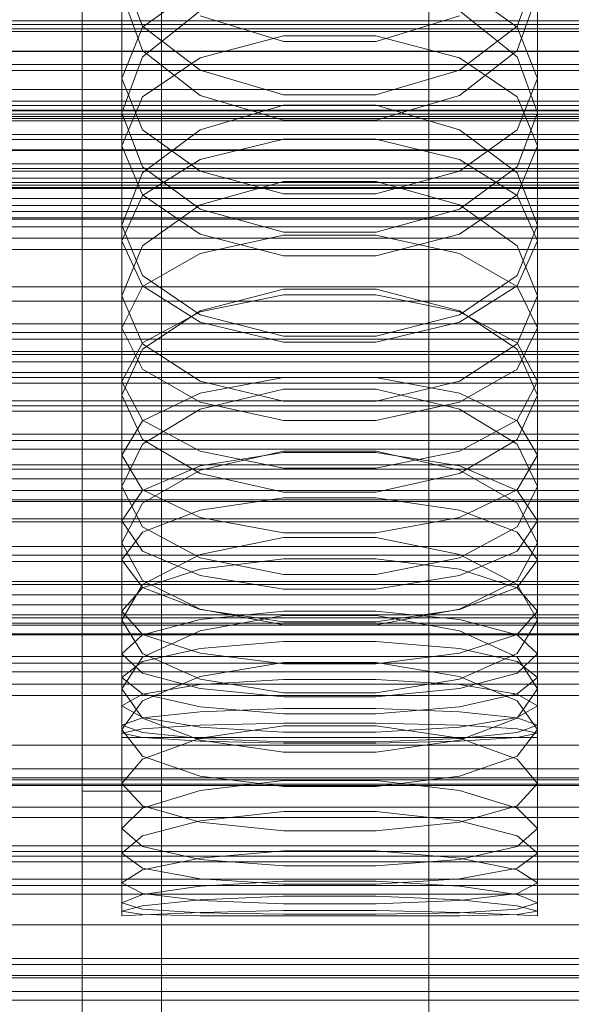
# Model space of a CAD drawing. Header units: millimetres. Extents: x -1970 to 61924, y -58230 to 6847.
# Tile 95 of 256: x -41 to 14, y -34676 to -34577. Entities that reach past the tile are written whole.
import ezdxf

# ---------------------------------------------------------------- set-up
doc = ezdxf.new("R2010")
doc.units = ezdxf.units.MM
for name, color, linetype, lineweight in [('COTAS_O', 1, 'Continuous', 0), ('COTAS_P', 1, 'Continuous', 0), ('frontal_briquetadora', 7, 'Continuous', 0), ('frontal_C01', 7, 'Continuous', 0), ('frontal_C02', 7, 'Continuous', 0), ('frontal_C03', 7, 'Continuous', 0), ('frontal_mezcladora', 7, 'Continuous', 0), ('frontal_secador', 7, 'Continuous', 0)]:
    doc.layers.add(name, color=color, linetype=linetype, lineweight=lineweight)
doc.dimstyles.new('R19_100', dxfattribs={"dimtxt": 250, "dimasz": 150, "dimexe": 150, "dimexo": 80, "dimgap": 100, "dimtad": 1, "dimtih": 1, "dimtoh": 1, "dimdsep": 46, "dimcen": 0.09, "dimadec": 0, "dimazin": 0, "dimtfac": 1, "dimtdec": 4, "dimtofl": 0, "dimtmove": 0, "dimatfit": 3, "dimfxl": 1, "dimtolj": 1, "dimtzin": 0, "dimarcsym": 0})

# ---------------------------------------------------------------- blocks, each defined once
blk = doc.blocks.new('DIM_R26_43')
at = {"layer": 'COTAS_P'}
for p, q in [((-1750, -34600), (-1600, -34555)), ((2600, -34600), (2450, -34555)), ((-1750, -35500), (-1750, -34600)), ((-1750, -34600), (2600, -34600)), ((-1750, -34600), (-1600, -34645)), ((2600, -34600), (2450, -34645)), ((2600, -35500), (2600, -34600))]:
    blk.add_line(p, q, dxfattribs=at)
blk.add_text('4350 P', height=250, dxfattribs=at).set_placement((425, -34500))
blk = doc.blocks.new('DIM_R26_48')
at = {"layer": 'COTAS_O'}
for p, q in [((-650, -33700), (50, -33700)), ((50, -33700), (5, -33850)), ((50, -34900), (50, -33700)), ((50, -33700), (95, -33850)), ((50, -34900), (5, -34750)), ((50, -34900), (95, -34750)), ((-650, -34900), (50, -34900))]:
    blk.add_line(p, q, dxfattribs=at)
blk.add_text('1200 O', height=250, rotation=90, dxfattribs=at).set_placement((-50, -34300))
blk = doc.blocks.new('DIM_R26_49')
at = {"layer": 'COTAS_O'}
for p, q in [((-650, -34200), (-500, -34155)), ((650, -34200), (500, -34155)), ((-650, -34900), (-650, -34200)), ((-650, -34200), (650, -34200)), ((-650, -34200), (-500, -34245)), ((650, -34200), (500, -34245)), ((650, -34900), (650, -34200))]:
    blk.add_line(p, q, dxfattribs=at)
blk.add_text('1300 O', height=250, dxfattribs=at).set_placement((0, -34100))
blk = doc.blocks.new('DIM_R26_54')
at = {"layer": 'COTAS_P'}
for p, q in [((-305, -34680), (395, -34680)), ((395, -34680), (350, -34830)), ((395, -36000), (395, -34680)), ((395, -34680), (440, -34830)), ((395, -36000), (350, -35850)), ((395, -36000), (440, -35850)), ((-305, -36000), (395, -36000))]:
    blk.add_line(p, q, dxfattribs=at)
blk.add_text('1320 P', height=250, rotation=90, dxfattribs=at).set_placement((295, -35340))

msp = doc.modelspace()

# ---------------------------------------------------------------- linework, layer by layer
at = {"layer": 'frontal_briquetadora'}
for p, q in [((-31, -34571.912), (-31, -34586.193)), ((-31, -34571.912), (-28.92, -34577.459)), ((8.92, -34577.459), (11, -34571.912)), ((11, -34571.912), (11, -34586.193)), ((-23.093, -34573.39), (-28.92, -34577.548)), ((8.92, -34577.548), (3.093, -34573.39)), ((-31, -34574.101), (-28.92, -34579.916)), ((8.92, -34579.916), (11, -34574.101)), ((-23.094, -34575.925), (-28.92, -34580.562)), ((-14.674, -34578.991), (-23.094, -34576.409)), ((3.094, -34576.409), (-5.326, -34578.991)), ((8.92, -34580.562), (3.094, -34575.925)), ((-28.92, -34577.548), (-31, -34582.734)), ((-28.92, -34577.459), (-23.093, -34581.907)), ((3.093, -34581.907), (8.92, -34577.459)), ((11, -34582.734), (8.92, -34577.548)), ((-23.093, -34580.641), (-14.673, -34578.443)), ((-14.673, -34578.443), (-5.327, -34578.443)), ((-5.327, -34578.443), (3.093, -34580.641)), ((-5.326, -34578.991), (-14.674, -34578.991)), ((195, -34580), (-195, -34580)), ((-28.92, -34580.562), (-31, -34586.193)), ((-28.92, -34579.916), (-23.094, -34584.461)), ((3.094, -34584.461), (8.92, -34579.916)), ((11, -34586.193), (8.92, -34580.562)), ((-28.92, -34584.6), (-23.093, -34580.641)), ((3.093, -34580.641), (8.92, -34584.6)), ((-23.093, -34581.907), (-14.673, -34584.376)), ((-5.327, -34584.376), (3.093, -34581.907)), ((-31, -34582.734), (-31, -34597.535)), ((-31, -34582.734), (-28.92, -34587.919)), ((8.92, -34587.919), (11, -34582.734)), ((11, -34582.734), (11, -34597.535)), ((-23.094, -34584.461), (-14.674, -34586.939)), ((-14.673, -34584.376), (-5.327, -34584.376)), ((-5.326, -34586.939), (3.094, -34584.461)), ((-31, -34589.538), (-28.92, -34584.6)), ((-23.094, -34587.908), (-14.674, -34585.444)), ((-14.674, -34585.444), (-5.326, -34585.444)), ((-5.326, -34585.444), (3.094, -34587.908)), ((8.92, -34584.6), (11, -34589.538)), ((-28.92, -34591.656), (-31, -34586.193)), ((11, -34586.193), (8.92, -34591.656)), ((195, -34587), (-195, -34587)), ((-14.674, -34586.939), (-5.326, -34586.939)), ((-28.92, -34592.262), (-23.094, -34587.908)), ((-28.92, -34587.919), (-23.093, -34592.078)), ((3.093, -34592.078), (8.92, -34587.919)), ((3.094, -34587.908), (8.92, -34592.262)), ((-31, -34589.538), (-31, -34604.666)), ((-28.92, -34594.475), (-31, -34589.538)), ((-23.093, -34590.901), (-14.673, -34588.873)), ((-14.673, -34588.873), (-5.327, -34588.873)), ((-5.327, -34588.873), (3.093, -34590.901)), ((11, -34589.538), (8.92, -34594.475)), ((11, -34589.538), (11, -34604.666)), ((-28.92, -34594.554), (-23.093, -34590.901)), ((3.093, -34590.901), (8.92, -34594.554)), ((-31, -34597.535), (-28.92, -34592.262)), ((-23.094, -34595.915), (-28.92, -34591.656)), ((-28.92, -34591.656), (-23.094, -34595.915)), ((-23.093, -34592.078), (-14.673, -34594.385)), ((-5.327, -34594.385), (3.093, -34592.078)), ((8.92, -34591.656), (3.094, -34595.915)), ((3.094, -34595.915), (8.92, -34591.656)), ((8.92, -34592.262), (11, -34597.535)), ((-14.674, -34593.122), (-23.094, -34595.48)), ((-5.326, -34593.122), (-14.674, -34593.122)), ((3.094, -34595.48), (-5.326, -34593.122)), ((-23.093, -34598.435), (-28.92, -34594.475)), ((-14.673, -34594.385), (-5.327, -34594.385)), ((8.92, -34594.475), (3.093, -34598.435)), ((-31, -34599.11), (-28.92, -34594.554)), ((-23.094, -34595.48), (-28.92, -34599.639)), ((8.92, -34599.639), (3.094, -34595.48)), ((8.92, -34594.554), (11, -34599.11)), ((-14.674, -34598.232), (-23.094, -34595.915)), ((-23.094, -34595.915), (-14.674, -34598.232)), ((3.094, -34595.915), (-5.326, -34598.232)), ((-5.326, -34598.232), (3.094, -34595.915)), ((-28.92, -34602.633), (-31, -34597.535)), ((-14.673, -34600.632), (-23.093, -34598.435)), ((-5.326, -34598.232), (-14.674, -34598.232)), ((3.093, -34598.435), (-5.327, -34600.632)), ((11, -34597.535), (8.92, -34602.634)), ((-31, -34599.11), (-31, -34614.698)), ((-31, -34599.11), (-28.92, -34603.666)), ((-14.673, -34598.547), (-23.093, -34600.4)), ((-5.327, -34598.547), (-14.673, -34598.547)), ((3.093, -34600.4), (-5.327, -34598.547)), ((8.92, -34603.666), (11, -34599.11)), ((11, -34599.11), (11, -34614.698)), ((-28.92, -34599.639), (-31, -34604.666)), ((-23.093, -34600.4), (-28.92, -34603.738)), ((8.92, -34603.738), (3.093, -34600.4)), ((11, -34604.666), (8.92, -34599.639)), ((-5.327, -34600.632), (-14.673, -34600.632)), ((-23.094, -34606.596), (-28.92, -34602.633)), ((8.92, -34602.634), (3.094, -34606.596)), ((-28.92, -34603.738), (-31, -34607.901)), ((-28.92, -34603.666), (-23.093, -34607.319)), ((-14.674, -34603.999), (-23.094, -34606.192)), ((-5.326, -34603.999), (-14.674, -34603.999)), ((3.094, -34606.192), (-5.326, -34603.999)), ((3.093, -34607.319), (8.92, -34603.666)), ((11, -34607.901), (8.92, -34603.738)), ((-31, -34604.666), (-28.92, -34609.515)), ((-23.093, -34606.298), (-14.673, -34604.564)), ((-14.673, -34604.564), (-5.327, -34604.564)), ((-5.327, -34604.564), (3.093, -34606.298)), ((8.92, -34609.515), (11, -34604.666)), ((-23.094, -34606.192), (-28.92, -34610.051)), ((-28.92, -34609.422), (-23.093, -34606.298)), ((3.093, -34606.298), (8.92, -34609.422)), ((8.92, -34610.051), (3.094, -34606.192)), ((-14.674, -34608.746), (-23.094, -34606.596)), ((-23.093, -34607.319), (-14.673, -34609.347)), ((-5.327, -34609.347), (3.093, -34607.319)), ((3.094, -34606.596), (-5.326, -34608.746)), ((-31, -34607.901), (-31, -34623.913)), ((-31, -34607.901), (-28.92, -34612.065)), ((8.92, -34612.065), (11, -34607.901)), ((11, -34607.901), (11, -34623.913)), ((-5.326, -34608.746), (-14.674, -34608.746)), ((-14.673, -34609.347), (-5.327, -34609.347)), ((-31, -34613.318), (-28.92, -34609.422)), ((-28.92, -34610.051), (-31, -34614.698)), ((-28.92, -34609.515), (-23.094, -34613.274)), ((3.094, -34613.274), (8.92, -34609.515)), ((8.92, -34609.422), (11, -34613.318)), ((11, -34614.698), (8.92, -34610.051)), ((-28.92, -34612.065), (-23.093, -34615.403)), ((3.093, -34615.403), (8.92, -34612.065)), ((-31, -34613.318), (-31, -34629.59)), ((-28.92, -34617.214), (-31, -34613.318)), ((-23.094, -34613.274), (-14.674, -34615.311)), ((-23.093, -34614.479), (-14.673, -34612.927)), ((-14.673, -34612.927), (-5.327, -34612.927)), ((-5.327, -34612.927), (3.093, -34614.479)), ((-5.326, -34615.311), (3.094, -34613.274)), ((11, -34613.318), (8.92, -34617.214)), ((11, -34613.318), (11, -34629.59)), ((-23.094, -34616.105), (-14.674, -34614.083)), ((-14.674, -34614.083), (-5.326, -34614.083)), ((-5.326, -34614.083), (3.094, -34616.105)), ((-28.92, -34619.163), (-31, -34614.698)), ((-28.92, -34617.275), (-23.093, -34614.479)), ((-14.674, -34615.311), (-5.326, -34615.311)), ((3.093, -34614.479), (8.92, -34617.275)), ((11, -34614.698), (8.92, -34619.163)), ((-28.92, -34619.655), (-23.094, -34616.105)), ((-23.093, -34615.403), (-14.673, -34617.256)), ((-5.327, -34617.256), (3.093, -34615.403)), ((3.094, -34616.105), (8.92, -34619.655)), ((-31, -34620.762), (-28.92, -34617.275)), ((-23.093, -34620.338), (-28.92, -34617.214)), ((-14.673, -34617.256), (-5.327, -34617.256)), ((8.92, -34617.214), (3.093, -34620.338)), ((8.92, -34617.275), (11, -34620.762)), ((-23.094, -34622.61), (-28.92, -34619.163)), ((8.92, -34619.163), (3.094, -34622.61)), ((-31, -34623.913), (-28.92, -34619.655)), ((-14.673, -34622.072), (-23.093, -34620.338)), ((3.093, -34620.338), (-5.327, -34622.072)), ((8.92, -34619.655), (11, -34623.913)), ((-31, -34620.762), (-31, -34637.392)), ((-31, -34620.762), (-28.92, -34624.249)), ((-14.674, -34620.353), (-23.094, -34622.259)), ((-14.673, -34620.476), (-23.093, -34621.842)), ((-5.326, -34620.353), (-14.674, -34620.353)), ((-5.327, -34620.476), (-14.673, -34620.476)), ((3.093, -34621.842), (-5.327, -34620.476)), ((3.094, -34622.259), (-5.326, -34620.353)), ((8.92, -34624.249), (11, -34620.762)), ((11, -34620.762), (11, -34637.392)), ((-23.093, -34621.842), (-28.92, -34624.303)), ((-23.094, -34622.259), (-28.92, -34625.598)), ((-5.327, -34622.072), (-14.673, -34622.072)), ((8.92, -34624.303), (3.093, -34621.842)), ((8.92, -34625.598), (3.094, -34622.259)), ((-14.674, -34624.472), (-23.094, -34622.61)), ((3.094, -34622.61), (-5.326, -34624.472)), ((-28.92, -34627.982), (-31, -34623.913)), ((-28.92, -34624.303), (-31, -34627.373)), ((-28.92, -34624.249), (-23.093, -34627.045)), ((3.093, -34627.045), (8.92, -34624.249)), ((11, -34623.913), (8.92, -34627.982)), ((11, -34627.373), (8.92, -34624.303)), ((-23.093, -34626.287), (-14.673, -34625.047)), ((-5.326, -34624.472), (-14.674, -34624.472)), ((-14.673, -34625.047), (-5.327, -34625.047)), ((-5.327, -34625.047), (3.093, -34626.287)), ((-28.92, -34625.598), (-31, -34629.59)), ((-28.92, -34628.522), (-23.093, -34626.287)), ((3.093, -34626.287), (8.92, -34628.522)), ((11, -34629.59), (8.92, -34625.598)), ((-23.093, -34627.045), (-14.673, -34628.597)), ((-5.327, -34628.597), (3.093, -34627.045)), ((-31, -34627.373), (-31, -34644.321)), ((-31, -34627.373), (-28.92, -34630.442)), ((-23.094, -34631.109), (-28.92, -34627.982)), ((8.92, -34627.982), (3.094, -34631.109)), ((8.92, -34630.442), (11, -34627.373)), ((11, -34627.373), (11, -34644.321)), ((-31, -34631.309), (-28.92, -34628.522)), ((-14.674, -34629.063), (-23.094, -34630.791)), ((-5.326, -34629.063), (-14.674, -34629.063)), ((-14.673, -34628.597), (-5.327, -34628.597)), ((3.094, -34630.791), (-5.326, -34629.063)), ((8.92, -34628.522), (11, -34631.309)), ((-31, -34629.59), (-28.92, -34633.39)), ((8.92, -34633.39), (11, -34629.59)), ((-28.92, -34630.442), (-23.093, -34632.904)), ((-23.094, -34630.791), (-28.92, -34633.807)), ((-14.674, -34632.791), (-23.094, -34631.109)), ((-23.093, -34632.248), (-14.673, -34631.199)), ((-14.673, -34631.199), (-5.327, -34631.199)), ((-5.327, -34631.199), (3.093, -34632.248)), ((3.094, -34631.109), (-5.326, -34632.791)), ((3.093, -34632.904), (8.92, -34630.442)), ((8.92, -34633.807), (3.094, -34630.791)), ((-31, -34631.309), (-31, -34648.447)), ((-28.92, -34634.097), (-31, -34631.309)), ((-28.92, -34634.139), (-23.093, -34632.248)), ((3.093, -34632.248), (8.92, -34634.139)), ((11, -34631.309), (8.92, -34634.097)), ((11, -34631.309), (11, -34648.447)), ((-23.093, -34632.904), (-14.673, -34634.27)), ((-5.326, -34632.791), (-14.674, -34632.791)), ((-5.327, -34634.27), (3.093, -34632.904)), ((-28.92, -34633.807), (-31, -34637.392)), ((-31, -34636.498), (-28.92, -34634.139)), ((-28.92, -34633.39), (-23.094, -34636.299)), ((-23.093, -34636.332), (-28.92, -34634.097)), ((8.92, -34634.097), (3.093, -34636.332)), ((3.094, -34636.299), (8.92, -34633.39)), ((11, -34637.392), (8.92, -34633.807)), ((8.92, -34634.139), (11, -34636.498)), ((-14.673, -34634.27), (-5.327, -34634.27)), ((-31, -34636.498), (-31, -34653.884)), ((-31, -34636.498), (-28.92, -34638.856)), ((-23.094, -34636.299), (-14.674, -34637.86)), ((-23.094, -34638.466), (-14.674, -34636.92)), ((-14.673, -34637.572), (-23.093, -34636.332)), ((-14.673, -34636.493), (-23.093, -34637.349)), ((-14.674, -34636.92), (-5.326, -34636.92)), ((-5.327, -34636.493), (-14.673, -34636.493)), ((3.093, -34636.332), (-5.327, -34637.572)), ((3.093, -34637.349), (-5.327, -34636.493)), ((-5.326, -34637.86), (3.094, -34636.299)), ((-5.326, -34636.92), (3.094, -34638.466)), ((8.92, -34638.856), (11, -34636.498)), ((11, -34636.498), (11, -34653.884)), ((-28.92, -34640.781), (-31, -34637.392)), ((-23.093, -34637.349), (-28.92, -34638.892)), ((-14.674, -34637.86), (-5.326, -34637.86)), ((-5.327, -34637.572), (-14.673, -34637.572)), ((8.92, -34638.892), (3.093, -34637.349)), ((11, -34637.392), (8.92, -34640.781)), ((-28.92, -34638.892), (-31, -34640.815)), ((-28.92, -34641.151), (-23.094, -34638.466)), ((-28.92, -34638.856), (-23.093, -34640.747)), ((3.093, -34640.747), (8.92, -34638.856)), ((3.094, -34638.466), (8.92, -34641.151)), ((11, -34640.815), (8.92, -34638.892)), ((-23.093, -34640.265), (-14.673, -34639.539)), ((-14.673, -34639.539), (-5.327, -34639.539)), ((-5.327, -34639.539), (3.093, -34640.265)), ((-31, -34640.815), (-31, -34658.409)), ((-31, -34640.815), (-28.92, -34642.739)), ((-31, -34644.321), (-28.92, -34641.151)), ((-28.92, -34641.573), (-23.093, -34640.265)), ((-23.094, -34643.357), (-28.92, -34640.781)), ((-23.093, -34640.747), (-14.673, -34641.797)), ((-5.327, -34641.797), (3.093, -34640.747)), ((3.093, -34640.265), (8.92, -34641.573)), ((8.92, -34640.781), (3.094, -34643.357)), ((8.92, -34642.739), (11, -34640.815)), ((8.92, -34641.151), (11, -34644.321)), ((11, -34640.815), (11, -34658.409)), ((-31, -34643.204), (-28.92, -34641.573)), ((-14.674, -34641.675), (-23.094, -34643.097)), ((-5.326, -34641.675), (-14.674, -34641.675)), ((-14.673, -34641.797), (-5.327, -34641.797)), ((3.094, -34643.097), (-5.326, -34641.675)), ((8.92, -34641.573), (11, -34643.204)), ((-28.92, -34642.739), (-23.093, -34644.281)), ((-23.094, -34643.097), (-28.92, -34645.558)), ((3.093, -34644.281), (8.92, -34642.739)), ((8.92, -34645.558), (3.094, -34643.097)), ((-31, -34643.204), (-31, -34660.914)), ((-28.92, -34644.835), (-31, -34643.204)), ((-28.92, -34644.859), (-23.093, -34643.905)), ((-14.674, -34644.733), (-23.094, -34643.357)), ((-23.093, -34643.905), (-14.673, -34643.376)), ((-14.673, -34643.376), (-5.327, -34643.376)), ((-5.327, -34643.376), (3.093, -34643.905)), ((3.094, -34643.357), (-5.326, -34644.733)), ((3.093, -34643.905), (8.92, -34644.859)), ((11, -34643.204), (8.92, -34644.835)), ((11, -34643.204), (11, -34660.914)), ((-28.92, -34647.291), (-31, -34644.321)), ((-31, -34646.048), (-28.92, -34644.859)), ((-23.093, -34646.144), (-28.92, -34644.835)), ((-23.093, -34644.281), (-14.673, -34645.137)), ((-5.326, -34644.733), (-14.674, -34644.733)), ((-14.673, -34645.137), (-5.327, -34645.137)), ((-5.327, -34645.137), (3.093, -34644.281)), ((8.92, -34644.835), (3.093, -34646.144)), ((11, -34644.321), (8.92, -34647.291)), ((8.92, -34644.859), (11, -34646.048)), ((-28.92, -34645.558), (-31, -34648.447)), ((-31, -34646.048), (-31, -34663.894)), ((-31, -34646.048), (-28.92, -34647.238)), ((-14.673, -34646.869), (-23.093, -34646.144)), ((3.093, -34646.144), (-5.327, -34646.869)), ((11, -34648.447), (8.92, -34645.558)), ((8.92, -34647.238), (11, -34646.048)), ((11, -34646.048), (11, -34663.894)), ((-23.093, -34646.656), (-28.92, -34647.254)), ((-14.673, -34646.325), (-23.093, -34646.656)), ((-5.327, -34646.325), (-14.673, -34646.325)), ((-5.327, -34646.869), (-14.673, -34646.869)), ((3.093, -34646.656), (-5.327, -34646.325)), ((8.92, -34647.254), (3.093, -34646.656)), ((-28.92, -34647.254), (-31, -34647.998)), ((-31, -34647.998), (-31, -34665.938)), ((-31, -34647.998), (-28.92, -34648.743)), ((-28.92, -34647.238), (-23.093, -34648.191)), ((-23.094, -34649.528), (-28.92, -34647.291)), ((-28.92, -34648.352), (-23.093, -34647.994)), ((-14.674, -34648.069), (-23.094, -34649.303)), ((-23.093, -34647.994), (-14.673, -34647.795)), ((-5.326, -34648.069), (-14.674, -34648.069)), ((-14.673, -34647.795), (-5.327, -34647.795)), ((-5.327, -34647.795), (3.093, -34647.994)), ((3.094, -34649.303), (-5.326, -34648.069)), ((3.093, -34648.191), (8.92, -34647.238)), ((3.093, -34647.994), (8.92, -34648.352)), ((8.92, -34647.291), (3.094, -34649.528)), ((11, -34647.998), (8.92, -34647.254)), ((8.92, -34648.743), (11, -34647.998)), ((11, -34647.998), (11, -34665.938)), ((-31, -34648.799), (-28.92, -34648.352)), ((-31, -34648.447), (-28.92, -34651.133)), ((-31, -34648.799), (-31, -34666.778)), ((-28.92, -34649.246), (-31, -34648.799)), ((-28.92, -34648.743), (-23.093, -34649.34)), ((-23.093, -34648.191), (-14.673, -34648.721)), ((-14.673, -34648.721), (-5.327, -34648.721)), ((-5.327, -34648.721), (3.093, -34648.191)), ((3.093, -34649.34), (8.92, -34648.743)), ((8.92, -34648.352), (11, -34648.799)), ((8.92, -34651.133), (11, -34648.447)), ((11, -34648.799), (8.92, -34649.246)), ((11, -34648.799), (11, -34666.778)), ((-31, -34649.25), (-31, -34667.25)), ((-31, -34649.25), (-28.92, -34649.25)), ((-23.093, -34649.605), (-28.92, -34649.246)), ((-28.92, -34649.25), (-23.093, -34649.25)), ((-23.094, -34649.303), (-28.92, -34651.424)), ((-14.674, -34650.715), (-23.094, -34649.528)), ((-23.093, -34649.25), (-14.673, -34649.25)), ((-23.093, -34649.34), (-14.673, -34649.671)), ((-14.673, -34649.804), (-23.093, -34649.605)), ((-14.673, -34649.25), (-5.327, -34649.25)), ((-14.673, -34649.671), (-5.327, -34649.671)), ((-5.327, -34649.804), (-14.673, -34649.804)), ((-5.327, -34649.25), (3.093, -34649.25)), ((-5.327, -34649.671), (3.093, -34649.34)), ((3.093, -34649.605), (-5.327, -34649.804)), ((3.094, -34649.528), (-5.326, -34650.715)), ((8.92, -34649.246), (3.093, -34649.605)), ((3.093, -34649.25), (8.92, -34649.25)), ((8.92, -34651.424), (3.094, -34649.303)), ((8.92, -34649.25), (11, -34649.25)), ((11, -34649.25), (11, -34667.25)), ((-28.92, -34651.133), (-23.094, -34653.142)), ((-5.326, -34650.715), (-14.674, -34650.715)), ((3.094, -34653.142), (8.92, -34651.133)), ((-28.92, -34651.424), (-31, -34653.884)), ((11, -34653.884), (8.92, -34651.424)), ((-28.92, -34656.141), (-31, -34653.884)), ((-23.094, -34653.142), (-14.674, -34654.2)), ((-23.094, -34654.607), (-14.674, -34653.565)), ((-14.674, -34653.565), (-5.326, -34653.565)), ((-5.326, -34654.2), (3.094, -34653.142)), ((-5.326, -34653.565), (3.094, -34654.607)), ((11, -34653.884), (8.92, -34656.141)), ((-28.92, -34656.382), (-23.094, -34654.607)), ((-14.674, -34654.2), (-5.326, -34654.2)), ((3.094, -34654.607), (8.92, -34656.382)), ((-31, -34658.409), (-28.92, -34656.382)), ((-23.094, -34657.802), (-28.92, -34656.141)), ((-14.674, -34656.722), (-23.094, -34657.636)), ((-5.326, -34656.723), (-14.674, -34656.722)), ((3.094, -34657.636), (-5.326, -34656.723)), ((8.92, -34656.141), (3.094, -34657.802)), ((8.92, -34656.382), (11, -34658.409)), ((-23.094, -34657.636), (-28.92, -34659.178)), ((-14.674, -34658.667), (-23.094, -34657.802)), ((3.094, -34657.802), (-5.326, -34658.667)), ((8.92, -34659.178), (3.094, -34657.636)), ((-28.92, -34660.23), (-31, -34658.409)), ((-5.326, -34658.667), (-14.674, -34658.667)), ((11, -34658.409), (8.92, -34660.23)), ((-28.92, -34659.178), (-31, -34660.914)), ((11, -34660.914), (8.92, -34659.178)), ((-31, -34660.914), (-28.92, -34662.441)), ((-23.094, -34661.54), (-28.92, -34660.23)), ((-14.674, -34660.692), (-23.094, -34661.41)), ((-5.326, -34660.692), (-14.674, -34660.692)), ((3.094, -34661.41), (-5.326, -34660.692)), ((8.92, -34660.23), (3.094, -34661.54)), ((8.92, -34662.441), (11, -34660.914)), ((-23.094, -34661.41), (-28.92, -34662.6)), ((-14.674, -34662.209), (-23.094, -34661.54)), ((3.094, -34661.54), (-5.326, -34662.209)), ((8.92, -34662.6), (3.094, -34661.41)), ((-28.92, -34662.6), (-31, -34663.894)), ((-28.92, -34662.441), (-23.094, -34663.515)), ((-5.326, -34662.209), (-14.674, -34662.209)), ((3.094, -34663.515), (8.92, -34662.441)), ((11, -34663.894), (8.92, -34662.6)), ((-28.92, -34664.979), (-31, -34663.894)), ((-23.094, -34663.515), (-14.674, -34664.053)), ((-23.094, -34664.254), (-14.674, -34663.732)), ((-14.674, -34663.732), (-5.326, -34663.732)), ((-14.674, -34664.053), (-5.326, -34664.053)), ((-5.326, -34664.053), (3.094, -34663.515)), ((-5.326, -34663.732), (3.094, -34664.254)), ((11, -34663.894), (8.92, -34664.979)), ((-28.92, -34665.088), (-23.094, -34664.254)), ((-23.094, -34665.696), (-28.92, -34664.979)), ((3.094, -34664.254), (8.92, -34665.088)), ((8.92, -34664.979), (3.094, -34665.696)), ((-31, -34665.938), (-28.92, -34665.088)), ((-28.92, -34666.577), (-31, -34665.938)), ((-23.094, -34665.629), (-28.92, -34666.225)), ((-14.674, -34665.239), (-23.094, -34665.629)), ((-14.674, -34666.036), (-23.094, -34665.696)), ((-5.326, -34665.239), (-14.674, -34665.239)), ((-5.326, -34666.036), (-14.674, -34666.036)), ((3.094, -34665.629), (-5.326, -34665.239)), ((3.094, -34665.696), (-5.326, -34666.036)), ((8.92, -34666.225), (3.094, -34665.629)), ((8.92, -34665.088), (11, -34665.938)), ((11, -34665.938), (8.92, -34666.577)), ((-28.92, -34666.225), (-31, -34666.778)), ((-31, -34666.778), (-28.92, -34667.119)), ((-23.094, -34666.937), (-28.92, -34666.577)), ((-23.094, -34666.906), (-28.92, -34667.144)), ((-14.674, -34666.715), (-23.094, -34666.906)), ((-14.674, -34667.078), (-23.094, -34666.937)), ((-5.326, -34666.715), (-14.674, -34666.715)), ((3.094, -34666.906), (-5.326, -34666.715)), ((3.094, -34666.937), (-5.326, -34667.078)), ((8.92, -34666.577), (3.094, -34666.937)), ((8.92, -34667.144), (3.094, -34666.906)), ((11, -34666.778), (8.92, -34666.225)), ((8.92, -34667.119), (11, -34666.778)), ((-28.92, -34667.144), (-31, -34667.25)), ((-28.92, -34667.119), (-23.094, -34667.24)), ((-23.094, -34667.24), (-14.674, -34667.248)), ((-5.326, -34667.078), (-14.674, -34667.078)), ((-14.674, -34667.248), (-5.326, -34667.248)), ((-5.326, -34667.248), (3.094, -34667.24)), ((3.094, -34667.24), (8.92, -34667.119)), ((11, -34667.25), (8.92, -34667.144))]:
    msp.add_line(p, q, dxfattribs=at)
at = {"layer": 'frontal_C01'}
for p, q in [((0, -34782.805), (0, -34520.192)), ((0, -34525.972), (0, -34788.585)), ((430, -34586.343), (-430, -34586.343)), ((430, -34591.343), (-430, -34591.343)), ((-425, -34610.606), (425, -34610.606)), ((425, -34622.162), (-425, -34622.162)), ((425, -34624.302), (-425, -34624.302)), ((-425, -34635.858), (425, -34635.858)), ((-450, -34660.756), (450, -34660.756)), ((450, -34671.541), (-450, -34671.541))]:
    msp.add_line(p, q, dxfattribs=at)
at = {"layer": 'frontal_C02'}
for p, q in [((0, -34811.926), (0, -34521.432)), ((0, -34527.162), (0, -34817.656)), ((-450, -34591.833), (450, -34591.833)), ((450, -34603.756), (-450, -34603.756)), ((-425, -34610.274), (425, -34610.274)), ((425, -34621.728), (-425, -34621.728)), ((450, -34625.243), (-450, -34625.243)), ((425, -34625.415), (-425, -34625.415)), ((-450, -34637.165), (450, -34637.165)), ((-425, -34636.869), (425, -34636.869))]:
    msp.add_line(p, q, dxfattribs=at)
at = {"layer": 'frontal_C03'}
for p, q in [((-1250, -34579.978), (1250, -34579.978)), ((-1250, -34581.934), (1250, -34581.934)), ((1250, -34585.042), (-1250, -34585.042)), ((1250, -34585.923), (-1250, -34585.923)), ((1250, -34586.576), (-1250, -34586.576)), ((-1250, -34586.781), (1250, -34586.781)), ((-1250, -34588.377), (1250, -34588.377)), ((1250, -34588.884), (-1250, -34588.884)), ((-1250, -34589.941), (1250, -34589.941)), ((-1250, -34592.097), (1250, -34592.097)), ((1250, -34592.793), (-1250, -34592.793)), ((-1250, -34593.226), (1250, -34593.226)), ((1250, -34593.851), (-1250, -34593.851)), ((-1250, -34595.564), (1250, -34595.564)), ((-1250, -34596.148), (1250, -34596.148)), ((1250, -34596.158), (-1250, -34596.158)), ((1250, -34596.812), (-1250, -34596.812)), ((-1250, -34596.946), (1250, -34596.946)), ((1250, -34597.693), (-1250, -34597.693)), ((1250, -34607.499), (-1250, -34607.499)), ((1250, -34608.381), (-1250, -34608.381)), ((1250, -34609.034), (-1250, -34609.034)), ((1250, -34611.342), (-1250, -34611.342)), ((-1250, -34612.399), (1250, -34612.399)), ((1250, -34615.251), (-1250, -34615.251)), ((-1500, -34615.78), (1500, -34615.78)), ((1250, -34616.308), (-1250, -34616.308)), ((1250, -34618.616), (-1250, -34618.616)), ((1250, -34619.269), (-1250, -34619.269)), ((1250, -34620.151), (-1250, -34620.151)), ((1500, -34627.188), (-1500, -34627.188)), ((1500, -34627.473), (-1500, -34627.473)), ((1250, -34629.957), (-1250, -34629.957)), ((1250, -34630.838), (-1250, -34630.838)), ((1250, -34631.492), (-1250, -34631.492)), ((1250, -34633.799), (-1250, -34633.799)), ((-1250, -34634.856), (1250, -34634.856)), ((1250, -34637.709), (-1250, -34637.709)), ((-1500, -34638.882), (1500, -34638.882)), ((1250, -34638.766), (-1250, -34638.766)), ((1250, -34641.073), (-1250, -34641.073)), ((1250, -34641.727), (-1250, -34641.727)), ((1250, -34642.608), (-1250, -34642.608)), ((1250, -34652.415), (-1250, -34652.415)), ((1250, -34653.296), (-1250, -34653.296)), ((1250, -34653.949), (-1250, -34653.949)), ((1250, -34656.257), (-1250, -34656.257)), ((-1250, -34657.314), (1250, -34657.314)), ((1250, -34660.166), (-1250, -34660.166)), ((1250, -34661.224), (-1250, -34661.224)), ((1250, -34663.531), (-1250, -34663.531)), ((1250, -34664.184), (-1250, -34664.184)), ((1250, -34665.066), (-1250, -34665.066)), ((1250, -34674.872), (-1250, -34674.872)), ((1250, -34675.754), (-1250, -34675.754))]:
    msp.add_line(p, q, dxfattribs=at)
at = {"layer": 'frontal_mezcladora'}
for p, q in [((-35, -34590), (-35, -34525.346)), ((-27, -34590), (-27, -34525.346)), ((240, -34590), (-420, -34590)), ((-35, -34654.654), (-35, -34590)), ((-27, -34590), (-35, -34590)), ((-27, -34590), (-27, -34654.654)), ((-315, -34600), (315, -34600)), ((-420, -34637.898), (240, -34637.898)), ((-35, -34654.654), (-35, -34709.466)), ((-35, -34654.654), (-27, -34654.654)), ((-27, -34654.654), (-27, -34709.466))]:
    msp.add_line(p, q, dxfattribs=at)
at = {"layer": 'frontal_secador'}
for p, q in [((1320, -34576.928), (-1320, -34576.928)), ((1250, -34577.285), (-1250, -34577.285)), ((1320, -34577.727), (-1320, -34577.727)), ((1320, -34578), (-1320, -34578)), ((1250, -34578), (-1250, -34578)), ((1250, -34581.314), (-1250, -34581.314)), ((1250, -34583.856), (-1250, -34583.856)), ((1250, -34585.455), (-1250, -34585.455)), ((1250, -34586), (-1250, -34586)), ((1360, -34593.5), (-1360, -34593.5)), ((1250, -34593.75), (-1250, -34593.75)), ((1360, -34594.863), (-1360, -34594.863)), ((1360, -34598.859), (-1360, -34598.859)), ((1360, -34605.216), (-1360, -34605.216)), ((1250, -34612.924), (-1250, -34612.924)), ((1360, -34613.5), (-1360, -34613.5)), ((1360, -34623.147), (-1360, -34623.147)), ((-1360, -34633.5), (1360, -34633.5)), ((-1250, -34633.5), (1250, -34633.5)), ((1360, -34643.853), (-1360, -34643.853)), ((-1250, -34645), (1250, -34645)), ((-1400, -34650), (1400, -34650)), ((-1250, -34650), (1250, -34650)), ((1360, -34653.5), (-1360, -34653.5)), ((1250, -34654.076), (-1250, -34654.076)), ((1360, -34661.784), (-1360, -34661.784)), ((1360, -34668.141), (-1360, -34668.141)), ((1360, -34672.137), (-1360, -34672.137)), ((1360, -34673.5), (-1360, -34673.5)), ((1250, -34673.25), (-1250, -34673.25))]:
    msp.add_line(p, q, dxfattribs=at)

# ---------------------------------------------------------------- dimensions: what is measured, and where the dimension line sits
at = {"layer": 'COTAS_O'}
for p2, distance, picture, middle in [((-650, -33700), -700, 'DIM_R26_48', (50, -34300)), ((650, -34900), 700, 'DIM_R26_49', (0, -34200))]:
    dim = msp.add_aligned_dim(p1=(-650, -34900), p2=p2, distance=distance, text='<> O', dimstyle='R19_100', dxfattribs=at)
    dim.commit()
    dim.dimension.update_dxf_attribs({"geometry": picture, "text_midpoint": middle})
at = {"layer": 'COTAS_P'}
for p1, p2, distance, picture, middle in [((-1750, -35500), (2600, -35500), 900, 'DIM_R26_43', (425, -34600)), ((-305, -36000), (-305, -34680), -700, 'DIM_R26_54', (395, -35340))]:
    dim = msp.add_aligned_dim(p1=p1, p2=p2, distance=distance, text='<> P', dimstyle='R19_100', dxfattribs=at)
    dim.commit()
    dim.dimension.update_dxf_attribs({"geometry": picture, "text_midpoint": middle})

doc.saveas('drawing.dxf')
